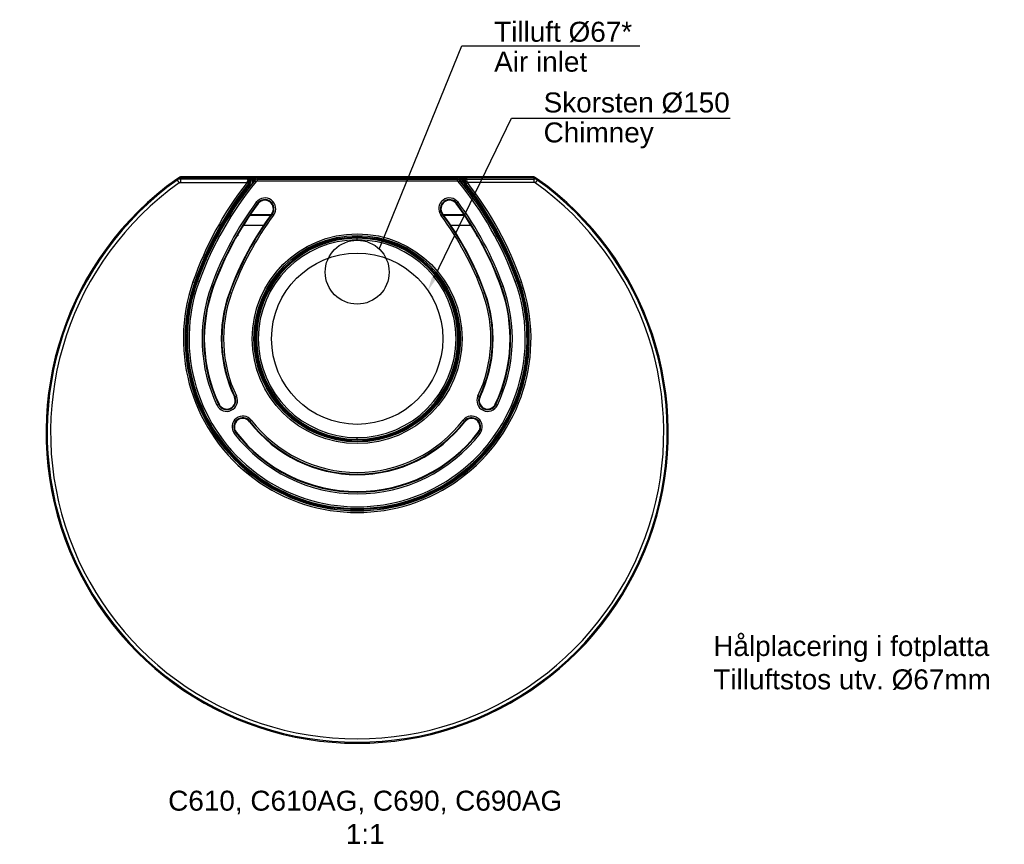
# Model space of a CAD drawing. Header units: millimetres. Extents: x 137 to 1000, y -36 to 687.
import ezdxf
from ezdxf import colors
from ezdxf.entities.mleader import LeaderData, LeaderLine
from ezdxf.math import Vec2, Vec3

# ---------------------------------------------------------------- set-up
doc = ezdxf.new("R2010")
doc.units = ezdxf.units.MM
for name, color, linetype in [('403699_LOCK', 7, 'Continuous'), ('798441_RYGGPLÅT', 7, 'Continuous'), ('798443_TOPP_BAK', 7, 'Continuous'), ('798481_RYGGPLÅT', 7, 'Continuous'), ('798482_STRÅLNING', 7, 'Continuous'), ('803643_GALLER', 7, 'Continuous'), ('803764_GJUTEN_AL', 7, 'Continuous'), ('803798_GJUTEN_FO', 7, 'Continuous'), ('Default', 7, 'Continuous'), ('dimension', 7, 'Continuous'), ('DV1_dimension', 7, 'Continuous')]:
    doc.layers.add(name, color=color, linetype=linetype)

# ---------------------------------------------------------------- blocks, each defined once
blk = doc.blocks.new('_SE_FILLED')
at = {"color": 0}
blk.add_line((0, 0), (-1, 0), dxfattribs=at)
blk.add_solid([(0, 0), (-1, -0.1665), (-1, 0.1665), (0, 0)], dxfattribs=at)
blk = doc.blocks.new('SE')
at = {"layer": '403699_LOCK', "color": 7, "linetype": 'Continuous'}
for p, q in [((272.49, 442.82), (272.49, 442.61)), ((272.49, 441.12), (272.49, 442.61)), ((272.49, 266.38), (272.49, 267.87)), ((272.49, 266.38), (272.49, 266.17))]:
    blk.add_line(p, q, dxfattribs=at)
blk.add_circle((272.49, 354.49), 88.5, dxfattribs=at)
for radius, start, end in [(88.33, 90, 270), (88.12, 90, 270), (86.62, 90, 270), (88.33, 270, 90), (88.12, 270, 90), (86.62, 270, 90)]:
    blk.add_arc((272.49, 354.49), radius, start, end, dxfattribs=at)
at = {"layer": '798441_RYGGPLÅT', "color": 7, "linetype": 'Continuous'}
for p, q in [((167.49, 444.79), (167.32, 444.79)), ((167.49, 445.1), (167.49, 444.79)), ((377.49, 445.1), (377.49, 444.79)), ((377.49, 444.79), (377.67, 444.79))]:
    blk.add_line(p, q, dxfattribs=at)
at = {"layer": '798443_TOPP_BAK', "color": 7, "linetype": 'Continuous'}
for p, q in [((190.4, 453.79), (172.71, 453.79)), ((372.28, 453.79), (354.59, 453.79)), ((167.99, 444.79), (167.49, 444.79)), ((167.99, 445.96), (167.99, 444.79)), ((376.99, 445.96), (376.99, 444.79)), ((376.99, 444.79), (377.49, 444.79))]:
    blk.add_line(p, q, dxfattribs=at)
at = {"layer": '798481_RYGGPLÅT', "color": 7, "linetype": 'Continuous'}
for p, q in [((182.99, 493.79), (182.69, 493.79)), ((182.99, 493.75), (182.99, 493.79)), ((182.99, 493.79), (183.04, 493.79)), ((361.94, 493.79), (361.99, 493.79)), ((362.3, 493.79), (361.99, 493.79)), ((361.99, 493.79), (361.99, 493.75))]:
    blk.add_line(p, q, dxfattribs=at)
at = {"layer": '798482_STRÅLNING', "color": 7, "linetype": 'Continuous'}
for p, q in [((196.51, 462.49), (178.36, 462.49)), ((196.95, 463.09), (178.77, 463.09)), ((366.22, 463.09), (348.03, 463.09)), ((366.63, 462.49), (348.48, 462.49))]:
    blk.add_line(p, q, dxfattribs=at)
at = {"layer": '803643_GALLER', "color": 7, "linetype": 'Continuous'}
for p, q in [((182.77, 493.19), (182.59, 493.35)), ((182.77, 493.19), (183.93, 492.24)), ((360.08, 494.44), (184.91, 494.44)), ((184.91, 494.44), (184.91, 494.2)), ((184.91, 494.2), (360.08, 494.2)), ((184.91, 494.2), (184.91, 492.71)), ((360.08, 492.71), (184.91, 492.71)), ((360.08, 494.2), (360.08, 494.44)), ((360.08, 494.2), (360.08, 492.71)), ((361.05, 492.24), (362.21, 493.19)), ((362.4, 493.35), (362.21, 493.19)), ((176.13, 485.11), (176.13, 485.12)), ((368.86, 485.12), (368.85, 485.11)), ((184.11, 474.06), (185.31, 473.17)), ((185.72, 472.87), (185.31, 473.17)), ((359.27, 472.87), (359.67, 473.17)), ((360.88, 474.06), (359.67, 473.17)), ((161.83, 464.72), (161.84, 464.72)), ((197.63, 464.02), (198.04, 463.72)), ((199.24, 462.82), (198.04, 463.72)), ((345.75, 462.82), (346.95, 463.72)), ((347.35, 464.02), (346.95, 463.72)), ((383.14, 464.72), (383.15, 464.72)), ((132.44, 405.36), (132.67, 405.28)), ((134.08, 404.77), (132.67, 405.28)), ((144.74, 400.9), (146.14, 400.38)), ((146.62, 400.21), (146.14, 400.38)), ((398.37, 400.21), (398.84, 400.38)), ((400.25, 400.9), (398.84, 400.38)), ((410.91, 404.77), (412.32, 405.28)), ((412.54, 405.36), (412.32, 405.28)), ((160.57, 395.14), (161.04, 394.97)), ((161.04, 394.97), (162.45, 394.46)), ((383.94, 394.97), (382.54, 394.46)), ((384.42, 395.14), (383.94, 394.97)), ((164.9, 303.47), (165.36, 303.68)), ((165.36, 303.68), (166.71, 304.32)), ((379.63, 303.68), (378.28, 304.32)), ((380.08, 303.47), (379.63, 303.68)), ((151.04, 296.89), (149.68, 296.25)), ((151.49, 297.1), (151.04, 296.89)), ((393.5, 297.1), (393.95, 296.89)), ((393.95, 296.89), (395.3, 296.25)), ((139.43, 287.55), (139.44, 287.55)), ((405.55, 287.55), (405.55, 287.55)), ((178.17, 281.81), (178.57, 282.11)), ((179.76, 283.03), (178.57, 282.11)), ((365.23, 283.03), (366.41, 282.11)), ((366.81, 281.81), (366.41, 282.11)), ((166.02, 272.44), (164.83, 271.52)), ((166.41, 272.75), (166.02, 272.44)), ((378.57, 272.75), (378.97, 272.44)), ((378.97, 272.44), (380.16, 271.52)), ((152.44, 266.33), (152.44, 266.32)), ((392.54, 266.32), (392.54, 266.33)), ((260.04, 206.06), (260.05, 206.07)), ((284.94, 206.07), (284.94, 206.06))]:
    blk.add_line(p, q, dxfattribs=at)
for radius in [91.92, 90.43, 90.26, 89.26]:
    blk.add_circle((272.49, 354.49), radius, dxfattribs=at)
for centre, radius, start, end in [((414.42, 302.94), 299.76, 140.6038, 160.03848), ((414.42, 302.94), 298.26, 140.6038, 160.03848), ((414.42, 302.94), 300, 140.6038, 142.41133), ((184.91, 491.44), 3, 90, 140.6038), ((184.91, 491.44), 2.76, 90, 140.6038), ((184.91, 491.44), 1.26, 90, 140.6038), ((360.08, 491.44), 3, 39.3962, 90), ((360.08, 491.44), 2.76, 39.3962, 90), ((360.08, 491.44), 1.26, 39.3962, 90), ((130.56, 302.94), 298.26, 19.96152, 39.3962), ((130.56, 302.94), 299.76, 19.96152, 39.3962), ((130.56, 302.94), 300, 37.58867, 39.3962), ((414.42, 302.94), 299.9, 142.79365, 147.17052), ((181.35, 482.12), 6.02, 140.59468, 150.11655), ((374.28, 488.22), 6.25, 209.86907, 219.03702), ((130.56, 302.94), 299.9, 32.82948, 37.20635), ((191.67, 468.44), 9.42, 323.38783, 143.38783), ((191.67, 468.44), 7.93, 323.38783, 143.38783), ((191.67, 468.44), 7.42, 323.38783, 143.38783), ((353.31, 468.44), 9.42, 36.61217, 216.61217), ((353.31, 468.44), 7.93, 36.61217, 216.61217), ((353.31, 468.44), 7.42, 36.61217, 216.61217), ((414.42, 302.94), 286.92, 143.38783, 160.03848), ((414.42, 302.94), 285.43, 143.38783, 160.03848), ((414.42, 302.94), 284.92, 143.38783, 160.03848), ((130.56, 302.94), 284.92, 19.96152, 36.61217), ((130.56, 302.94), 285.43, 19.96152, 36.61217), ((130.56, 302.94), 286.92, 19.96152, 36.61217), ((414.42, 302.94), 300, 147.55262, 160.03848), ((414.42, 302.94), 270.08, 143.38783, 160.03848), ((414.42, 302.94), 269.57, 143.38783, 160.03848), ((157.09, 468.73), 6.22, 319.81371, 329.01749), ((414.42, 302.94), 268.08, 143.38783, 160.03848), ((130.56, 302.94), 268.08, 19.96152, 36.61217), ((130.56, 302.94), 269.57, 19.96152, 36.61217), ((130.56, 302.94), 270.08, 19.96152, 36.61217), ((378.57, 460.85), 6, 30.61458, 40.17077), ((130.56, 302.94), 300, 19.96152, 32.44738), ((272.49, 354.49), 149, 160.03848, 206.32135), ((272.49, 354.49), 148.76, 160.03848, 19.96152), ((272.49, 354.49), 147.26, 160.03848, 19.96152), ((272.49, 354.49), 135.92, 160.03848, 205.37413), ((272.49, 354.49), 134.43, 160.03848, 205.37413), ((272.49, 354.49), 133.92, 160.03848, 205.37413), ((272.49, 354.49), 133.92, 334.62587, 19.96152), ((272.49, 354.49), 134.43, 334.62587, 19.96152), ((272.49, 354.49), 135.92, 334.62587, 19.96152), ((272.49, 354.49), 149, 333.67865, 19.96152), ((272.49, 354.49), 119.08, 160.03848, 205.37413), ((272.49, 354.49), 118.57, 160.03848, 205.37413), ((272.49, 354.49), 117.08, 160.03848, 205.37413), ((272.49, 354.49), 117.08, 334.62587, 19.96152), ((272.49, 354.49), 118.57, 334.62587, 19.96152), ((272.49, 354.49), 119.08, 334.62587, 19.96152), ((158.2, 300.28), 9.42, 205.37413, 25.37413), ((158.2, 300.28), 7.93, 205.37413, 25.37413), ((158.2, 300.28), 7.42, 205.37413, 25.37413), ((386.79, 300.28), 9.42, 154.62587, 334.62587), ((386.79, 300.28), 7.93, 154.62587, 334.62587), ((386.79, 300.28), 7.42, 154.62587, 334.62587), ((144.3, 290.87), 5.89, 204.49241, 214.23149), ((272.49, 354.49), 148.9, 207.09107, 215.90893), ((172.29, 277.28), 9.42, 37.61863, 217.61863), ((172.29, 277.28), 7.93, 37.61863, 217.61863), ((172.29, 277.28), 7.42, 37.61863, 217.61863), ((372.69, 277.28), 9.42, 322.38137, 142.38137), ((372.69, 277.28), 7.93, 322.38137, 142.38137), ((372.69, 277.28), 7.42, 322.38137, 142.38137), ((272.49, 354.49), 148.9, 324.09107, 332.90893), ((410.79, 283.98), 6.35, 145.73661, 154.76651), ((272.49, 354.49), 119.08, 217.61863, 322.38137), ((272.49, 354.49), 118.57, 217.61863, 322.38137), ((272.49, 354.49), 117.08, 217.61863, 322.38137), ((272.49, 354.49), 135.92, 217.61863, 322.38137), ((272.49, 354.49), 134.43, 217.61863, 322.38137), ((272.49, 354.49), 133.92, 217.61863, 322.38137), ((146.88, 263.28), 6.35, 28.73661, 37.76651), ((272.49, 354.49), 149, 216.67865, 264.82135), ((272.49, 354.49), 149, 275.17865, 323.32135), ((387.38, 269.16), 5.89, 321.49241, 331.23149), ((259.76, 211.94), 5.89, 262.99241, 272.73149), ((272.49, 354.49), 148.9, 265.59107, 274.40893), ((284.63, 199.73), 6.35, 87.23661, 96.26651)]:
    blk.add_arc(centre, radius, start, end, dxfattribs=at)
for points in [[(176.13, 485.11), (176.13, 485.1), (176.12, 485.07), (176.06, 484.98), (176.02, 484.92), (175.87, 484.69), (175.72, 484.49), (175.57, 484.29)], [(368.86, 485.12), (368.86, 485.13), (368.84, 485.16), (368.79, 485.25), (368.75, 485.31), (368.59, 485.54), (368.44, 485.74), (368.29, 485.94)], [(161.83, 464.72), (161.83, 464.71), (161.8, 464.69), (161.74, 464.61), (161.69, 464.55), (161.53, 464.32), (161.39, 464.12), (161.26, 463.9)], [(383.14, 464.72), (383.14, 464.72), (383.11, 464.74), (383.05, 464.82), (383, 464.88), (382.84, 465.11), (382.7, 465.31), (382.56, 465.53)], [(139.44, 287.55), (139.45, 287.55), (139.47, 287.53), (139.52, 287.44), (139.56, 287.37), (139.7, 287.13), (139.82, 286.91), (139.93, 286.69)], [(405.55, 287.55), (405.56, 287.56), (405.58, 287.58), (405.64, 287.67), (405.68, 287.73), (405.82, 287.97), (405.93, 288.2), (406.04, 288.43)], [(152.44, 266.32), (152.44, 266.31), (152.45, 266.29), (152.51, 266.19), (152.55, 266.13), (152.7, 265.9), (152.84, 265.7), (153, 265.49)], [(392.54, 266.33), (392.54, 266.34), (392.55, 266.37), (392.61, 266.46), (392.65, 266.52), (392.8, 266.75), (392.94, 266.96), (393.09, 267.17)], [(260.05, 206.07), (260.05, 206.08), (260.09, 206.08), (260.19, 206.08), (260.27, 206.08), (260.54, 206.07), (260.79, 206.06), (261.05, 206.04)], [(284.94, 206.06), (284.95, 206.06), (284.98, 206.05), (285.09, 206.05), (285.16, 206.05), (285.44, 206.06), (285.69, 206.08), (285.94, 206.1)]]:
    blk.add_open_spline(points, degree=3, knots=[0, 0, 0, 0, 0.25, 0.25, 0.5, 0.5, 1, 1, 1, 1], dxfattribs=at)
at = {"layer": '803764_GJUTEN_AL', "color": 7, "linetype": 'Continuous'}
for p, q in [((114.43, 494.46), (114.73, 493.52)), ((114.73, 493.52), (116.47, 491.08)), ((117.63, 494.45), (117.33, 495.39)), ((181.69, 495.39), (117.33, 495.39)), ((176.25, 494.45), (117.63, 494.45)), ((117.63, 494.45), (117.63, 491.45)), ((176.68, 494.61), (176.25, 494.45)), ((180.91, 494.61), (176.68, 494.61)), ((178.38, 493.25), (179.31, 493.61)), ((179.31, 493.61), (180.91, 493.61)), ((181.69, 495.39), (180.91, 494.61)), ((180.91, 493.61), (180.91, 494.61)), ((180.91, 493.61), (181.91, 493.61)), ((180.91, 493.61), (180.91, 491.28)), ((181.91, 493.61), (182.69, 494.39)), ((181.91, 492.51), (181.91, 493.61)), ((182.69, 493.46), (182.69, 494.39)), ((363.08, 493.61), (362.3, 494.39)), ((362.3, 494.39), (362.3, 493.46)), ((363.08, 492.51), (363.08, 493.61)), ((364.08, 493.61), (363.08, 493.61)), ((363.3, 495.39), (364.08, 494.61)), ((427.66, 495.39), (363.3, 495.39)), ((364.08, 494.61), (368.31, 494.61)), ((364.08, 493.61), (364.08, 494.61)), ((364.08, 493.61), (364.08, 491.28)), ((365.68, 493.61), (364.08, 493.61)), ((366.61, 493.25), (365.68, 493.61)), ((368.31, 494.61), (368.74, 494.45)), ((368.74, 494.45), (427.36, 494.45)), ((427.36, 494.45), (427.66, 495.39)), ((427.36, 494.45), (427.36, 491.45)), ((430.26, 493.52), (428.52, 491.08)), ((430.55, 494.46), (430.26, 493.52)), ((117.63, 491.45), (176.01, 491.45)), ((177.19, 490.53), (176.01, 491.45)), ((177.19, 490.53), (177.7, 491.17)), ((177.7, 491.17), (178.07, 491.31)), ((178.07, 491.31), (178.86, 490.69)), ((366.91, 491.31), (366.13, 490.69)), ((367.29, 491.17), (366.91, 491.31)), ((367.8, 490.53), (367.29, 491.17)), ((367.8, 490.53), (368.98, 491.45)), ((427.36, 491.45), (368.98, 491.45)), ((130.03, 403.83), (128.61, 404.32)), ((130.23, 403.75), (130.03, 403.83)), ((130.23, 403.75), (131.17, 403.43)), ((414.76, 403.75), (413.81, 403.43)), ((414.76, 403.75), (414.96, 403.83)), ((414.96, 403.83), (416.38, 404.32))]:
    blk.add_line(p, q, dxfattribs=at)
for centre, radius, start, end in [((272.49, 272.49), 272.49, 125.45447, 54.54553), ((272.49, 272.49), 271.55, 125.51898, 54.48102), ((117.33, 490.38), 5, 90.02286, 125.43161), ((117.63, 489.45), 5, 90.01352, 125.50545), ((260.06, 458.65), 90.23, 157.80197, 158.68513), ((176.14, 492.44), 2.01, 320.83538, 86.87015), ((176.49, 492.63), 1.98, 18.26518, 84.61067), ((176.51, 492.55), 2, 321.52989, 20.70075), ((181.69, 494.39), 1, 0.00652, 89.99348), ((363.3, 494.39), 1, 90.01259, 179.97529), ((368.48, 492.55), 2, 159.29925, 218.47011), ((368.49, 492.63), 1.98, 95.38933, 161.73482), ((368.85, 492.44), 2.01, 93.12985, 219.16462), ((284.92, 458.65), 90.23, 21.31487, 22.19803), ((427.35, 489.45), 5, 54.49455, 89.98648), ((427.65, 490.38), 5, 54.56839, 89.97714), ((272.49, 272.49), 268.56, 125.51898, 54.48102), ((414.24, 305.41), 302.26, 142.01327, 160.90032), ((414.24, 305.41), 300.77, 142.01327, 160.90032), ((414.24, 305.41), 300.55, 141.79204, 160.90032), ((414.24, 305.41), 299.55, 141.79204, 160.90032), ((130.75, 305.41), 299.55, 19.09968, 38.20796), ((130.75, 305.41), 300.55, 19.09968, 38.20796), ((130.75, 305.41), 300.77, 19.09968, 37.98673), ((130.75, 305.41), 302.26, 19.09968, 37.98673), ((272.49, 354.49), 152.26, 160.90032, 19.09968), ((272.49, 354.49), 150.77, 160.90032, 19.09968), ((272.49, 354.49), 150.55, 160.90032, 19.09968), ((272.49, 354.49), 149.55, 160.90032, 19.09968)]:
    blk.add_arc(centre, radius, start, end, dxfattribs=at)
for centre, major_axis, ratio, start_param, end_param in [((176.52, 492.09), (1.16, -0.95), 0.346525, 0.055822, 1.846723), ((180.91, 493.61), (0.707, -0.707), 0.998783, 0.786007, 2.355586), ((364.08, 493.61), (-0.707, -0.707), 0.998783, 3.9276, 5.497178), ((368.47, 492.09), (-1.16, -0.95), 0.346525, 4.436462, 6.227363)]:
    blk.add_ellipse(centre, major_axis=major_axis, ratio=ratio, start_param=start_param, end_param=end_param, dxfattribs=at)
for points, knots in [([(176.25, 494.45), (176.38, 494.43), (176.51, 494.26), (176.67, 493.67), (176.71, 493.21), (176.52, 492.74)], [0, 0, 0, 0, 0.5, 0.5, 1, 1, 1, 1]), ([(179.31, 493.61), (179.23, 493.71), (179.14, 493.8), (178.94, 493.96), (178.84, 494.03), (178.52, 494.22), (178.3, 494.31), (177.62, 494.53), (177.15, 494.6), (176.68, 494.61)], [0, 0, 0, 0, 0.125, 0.125, 0.25, 0.25, 0.5, 0.5, 1, 1, 1, 1]), ([(178.86, 490.69), (179.02, 490.89), (179.15, 491.11), (179.35, 491.58), (179.43, 491.84), (179.51, 492.34), (179.51, 492.6), (179.46, 493.11), (179.4, 493.36), (179.31, 493.61)], [0, 0, 0, 0, 0.25, 0.25, 0.5, 0.5, 0.75, 0.75, 1, 1, 1, 1]), ([(366.13, 490.69), (365.97, 490.89), (365.84, 491.11), (365.63, 491.58), (365.56, 491.84), (365.48, 492.34), (365.47, 492.6), (365.53, 493.11), (365.59, 493.36), (365.68, 493.61)], [0, 0, 0, 0, 0.25, 0.25, 0.5, 0.5, 0.75, 0.75, 1, 1, 1, 1]), ([(365.68, 493.61), (365.76, 493.71), (365.85, 493.8), (366.04, 493.96), (366.14, 494.03), (366.46, 494.22), (366.69, 494.31), (367.37, 494.53), (367.84, 494.6), (368.31, 494.61)], [0, 0, 0, 0, 0.125, 0.125, 0.25, 0.25, 0.5, 0.5, 1, 1, 1, 1]), ([(368.74, 494.45), (368.61, 494.43), (368.47, 494.26), (368.32, 493.67), (368.27, 493.21), (368.47, 492.74)], [0, 0, 0, 0, 0.5, 0.5, 1, 1, 1, 1]), ([(116.47, 491.08), (116.64, 491.2), (116.82, 491.29), (117.22, 491.42), (117.42, 491.45), (117.63, 491.45)], [0, 0, 0, 0, 0.5, 0.5, 1, 1, 1, 1]), ([(428.52, 491.08), (428.35, 491.2), (428.16, 491.29), (427.77, 491.42), (427.56, 491.45), (427.36, 491.45)], [0, 0, 0, 0, 0.5, 0.5, 1, 1, 1, 1])]:
    blk.add_open_spline(points, degree=3, knots=knots, dxfattribs=at)
at = {"layer": '803798_GJUTEN_FO', "color": 7, "linetype": 'Continuous'}
for p, q in [((116.58, 495.27), (116.38, 495.55)), ((119.24, 495.74), (119.24, 496.45)), ((425.74, 496.45), (119.24, 496.45)), ((119.24, 495.74), (425.74, 495.74)), ((119.24, 495.74), (119.24, 495.39)), ((183.83, 494.24), (182.82, 494.24)), ((362.3, 494.24), (361.15, 494.24)), ((425.74, 495.74), (425.74, 496.45)), ((425.74, 495.39), (425.74, 495.74)), ((428.2, 494.97), (428.6, 495.55))]:
    blk.add_line(p, q, dxfattribs=at)
for centre, radius, start, end in [((272.49, 272.49), 272.26, 124.98672, 125.12473), ((119.24, 491.46), 4.99, 90, 124.98672), ((119.24, 491.46), 4.28, 90, 113.58797), ((425.74, 491.46), 4.99, 55.01328, 90), ((425.74, 491.46), 4.28, 66.41203, 90), ((272.49, 272.49), 272.26, 54.86763, 55.01328)]:
    blk.add_arc(centre, radius, start, end, dxfattribs=at)
at = {"layer": 'DV1_dimension', "color": 7, "linetype": 'Continuous'}
for centre, radius in [((272.49, 412.83), 28), ((272.49, 354.49), 75)]:
    blk.add_circle(centre, radius, dxfattribs=at)

msp = doc.modelspace()

# ---------------------------------------------------------------- block references
at = {"layer": 'dimension', "color": 7}
msp.add_blockref('SE', (160.32, 52.45), dxfattribs=at)

# ---------------------------------------------------------------- texts
at = {"layer": 'Default', "char_height": 17.5}
for s, insert, width, attachment_point in [('{\\fArial|b0||i0||c0|p34;\\C7;\\H17.5;\\W1.;Hålplacering i fotplatta\\P}{\\fArial|b0||i0||c0|p34;\\C7;\\H17.5;\\W1.;Tilluftstos utv. Ø67mm}', (744.74, 146.41), 269.9185, 1), ('{\\fArial|b0||i0||c0|p34;\\C7;\\H17.5;\\W1.;C610, C610AG, C690, C690AG\\P}{\\fArial|b0||i0||c0|p34;\\C7;\\H17.5;\\W1.;1:1}', (439.8, -12.42), 380.8152, 5)]:
    msp.add_mtext(s, dxfattribs=dict(at, insert=insert, width=width, attachment_point=attachment_point))

# ---------------------------------------------------------------- leaders
at = {"layer": 'Default', "color": 7, "linetype": 'Continuous'}
ml = msp.add_multileader_mtext('Standard', dxfattribs=at)
ml.set_content('{\\pxsm0.9;\\fArial|b0||i0||c0|p34;\\W1.;Tilluft %%c67*\\PAir inlet}', color=256)
ml.set_leader_properties()
ml.set_arrow_properties(name='_SE_FILLED')
ml.build(insert=Vec2(0, 0))
ml.multileader.update_dxf_attribs({"text_left_attachment_type": 6, "text_right_attachment_type": 6, "dogleg_length": 26.25, "arrow_head_size": 12.25})
ctx = ml.context
ctx.base_point, ctx.char_height, ctx.arrow_head_size = Vec3(550.78, 663.7), 17.5, 12.25
ctx.left_attachment, ctx.right_attachment = 6, 6
notes = []
notes.append((ctx, [(0, (1, 1, 0), (524.53, 663.7), (1, 0), 26.25, [(0, [(452.11, 485.57)], 0, [])])]))
ctx.mtext.insert = Vec3(552.78, 684.7)
ml = msp.add_multileader_mtext('Standard', dxfattribs=at)
ml.set_content('{\\pxsm0.9;\\fArial|b0||i0||c0|p34;\\W1.;Skorsten %%c150\\PChimney}', color=256)
ml.set_leader_properties()
ml.build(insert=Vec2(0, 0))
ml.multileader.update_dxf_attribs({"text_left_attachment_type": 6, "text_right_attachment_type": 6, "dogleg_length": 26.25, "arrow_head_size": 12.25})
ctx = ml.context
ctx.base_point, ctx.char_height, ctx.arrow_head_size = Vec3(594.11, 600.09), 17.5, 12.25
ctx.left_attachment, ctx.right_attachment = 6, 6
notes.append((ctx, [(0, (1, 1, 0), (567.86, 600.09), (1, 0), 26.25, [(0, [(494.81, 449.15)], 0, [])])]))
ctx.mtext.insert = Vec3(596.11, 622.72)
for ctx, leaders in notes:
    for number, flags, end, landing, length, lines in leaders:
        leader = LeaderData()
        leader.index, (leader.has_last_leader_line, leader.has_dogleg_vector, leader.attachment_direction) = number, flags
        leader.last_leader_point, leader.dogleg_vector, leader.dogleg_length = Vec3(end), Vec3(landing), length
        for number, points, colour, breaks in lines:
            line = LeaderLine()
            line.index, line.vertices, line.color, line.breaks = number, Vec3.list(points), colors.encode_raw_color(colour), breaks
            leader.lines.append(line)
        ctx.leaders.append(leader)

doc.saveas('drawing.dxf')
